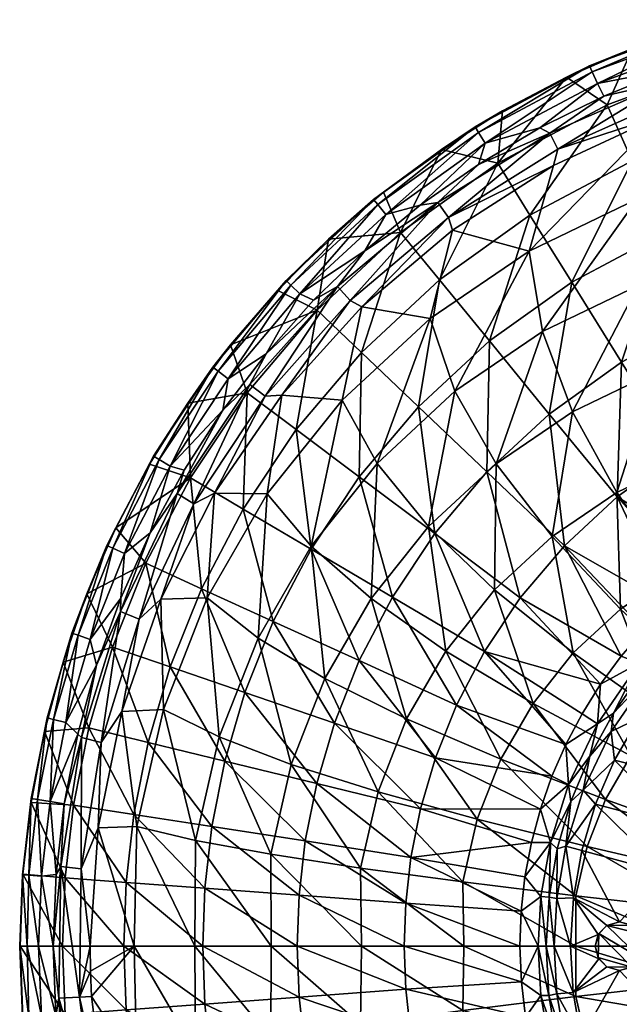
# Model space of a CAD drawing. Header units: inches. Extents: x -198 to 198, y -198 to 198.
# Tile 5 of 9: x -198 to -75, y -12 to 190. Entities that reach past the tile are written whole.
import ezdxf

# ---------------------------------------------------------------- set-up
doc = ezdxf.new("R2010")
doc.units = ezdxf.units.IN
doc.header["$MEASUREMENT"] = 0
doc.layers.add('Layer 1', color=7, linetype='Continuous')

# ---------------------------------------------------------------- blocks, each defined once
blk = doc.blocks.new('Sfera')
at = {"color": 9, "true_color": 0xc0c0c0}
mesh = blk.add_polyface(dxfattribs=at)
corners = [(-72.36, 184.26, -8.73), (-81.17, 180.69, -5.74), (-85.91, 178.35, -8.73), (-104.65, 168.19, -5.74), (-55.46, 190.16, -5.74), (-111.56, 163.55, -8.73), (-99.02, 171.43, -8.73), (-80.61, 179.45, -2.7), (-103.93, 167.03, -2.7), (-55.08, 188.86, -2.7), (-79.54, 177.07, -0.64), (-102.55, 164.82, -0.64), (-54.35, 186.35, -0.64), (-103.96, 160.47), (-115.91, 152.06), (-91.37, 167.95), (-78.25, 174.45), (-64.64, 179.94), (-89.28, 166.87), (-64.7, 177.62), (-87.69, 163.62, -1.01), (-63.62, 174.31, -0.93), (-88.58, 160.21, -3.76), (-110.1, 149.57, -1.09), (-109.26, 146.98, -4.02), (-112.27, 152.63), (-66.46, 170.51, -3.5), (-62.97, 101.2, -122.97), (-57.84, 128.76, -105.08), (-74.57, 119.84, -105.08), (-84.81, 136.31, -84.05), (-93.37, 150.05, -60.47), (-101.7, 124.22, -84.05), (-100, 160.71, -35.08), (-89.42, 109.22, -105.08), (-65.78, 146.44, -84.05), (-77.56, 172.66, -35.08), (-111.96, 136.75, -60.47), (-72.42, 161.21, -60.47), (-53, 181.71, -35.08), (-71.15, 135.62, -50.33), (-84.67, 109.65, -71.85), (-90.77, 126.17, -50.33), (-100.3, 98.99, -71.85), (-67.62, 117.86, -71.85), (-93.53, 142.68, -26.74), (-113.87, 128.81, -26.74), (-71.34, 153.37, -26.74), (-108.76, 113.9, -50.33), (-47.81, 160.62, -26.74), (-50.34, 142.03, -50.33)]
mesh.append_faces([[corners[k] for k in face] for face in [(0, 1, 2), (3, 2, 1), (1, 0, 4), (5, 6, 3), (4, 7, 1), (3, 6, 2), (1, 8, 3), (1, 7, 8), (7, 4, 9), (7, 10, 11), (7, 11, 8), (9, 12, 10), (9, 10, 7), (11, 13, 14), (11, 15, 13), (10, 16, 15), (11, 10, 15), (16, 10, 17), (10, 12, 17), (18, 19, 20), (21, 20, 19), (20, 22, 23), (23, 18, 20), (24, 23, 22), (23, 25, 18), (20, 26, 22), (21, 26, 20), (27, 28, 29), (30, 31, 32), (6, 5, 33), (30, 32, 34), (35, 30, 29), (30, 34, 29), (29, 28, 35), (33, 36, 2), (32, 31, 37), (30, 35, 38), (30, 38, 31), (33, 37, 31), (36, 31, 38), (36, 33, 31), (0, 36, 39), (38, 39, 36), (6, 33, 2), (36, 0, 2), (15, 16, 18), (19, 16, 17), (13, 15, 18), (19, 18, 16), (18, 25, 13), (40, 41, 42), (42, 41, 43), (44, 41, 40), (45, 46, 24), (45, 24, 22), (26, 47, 45), (48, 45, 42), (45, 48, 46), (26, 45, 22), (42, 43, 48), (42, 47, 40), (47, 42, 45), (40, 47, 49), (50, 44, 40)]], dxfattribs={"color": 9})
mesh = blk.add_polyface(dxfattribs=at)
corners = [(-104.65, 168.19, -5.74), (-125.48, 153.27, -5.74), (-111.56, 163.55, -8.73), (-134.69, 145.09, -8.73), (-123.46, 154.77, -8.73), (-143.44, 136.61, -5.74), (-122.97, 150.2, -0.64), (-103.93, 167.03, -2.7), (-102.55, 164.82, -0.64), (-145.15, 134.61, -8.73), (-154.8, 123.4, -8.73), (-158.47, 118.85, -5.74), (-163.59, 111.48, -8.73), (-142.46, 135.67, -2.7), (-157.38, 118.04, -2.7), (-127.24, 142.71), (-115.91, 152.06), (-169.49, 99.88, -2.7), (-124.62, 152.22, -2.7), (-155.3, 116.47, -0.64), (-167.24, 98.55, -0.64), (-140.57, 133.88, -0.64), (-147.54, 121.61), (-156.4, 109.99), (-137.78, 132.56), (-110.1, 149.57, -1.09), (-127.89, 131.23, -4.27), (-130.24, 132.54, -1.17), (-112.27, 152.63), (-132.85, 135.4), (-147.72, 112.87, -1.24), (-150.87, 115.31), (-144.29, 113.09, -4.5), (-109.26, 146.98, -4.02), (-141.38, 106.04, -60.47), (-127.98, 121.88, -60.47), (-137.07, 130.54, -35.08), (-116.25, 110.72, -84.05), (-101.7, 124.22, -84.05), (-111.96, 136.75, -60.47), (-151.43, 113.57, -35.08), (-119.91, 146.46, -35.08), (-100, 160.71, -35.08), (-103.96, 160.47), (-131.92, 112.06, -26.74), (-113.87, 128.81, -26.74), (-124.72, 99.09, -50.33), (-108.76, 113.9, -50.33)]
mesh.append_faces([[corners[k] for k in face] for face in [(0, 1, 2), (1, 3, 4), (2, 1, 4), (3, 1, 5), (6, 7, 8), (9, 5, 10), (9, 3, 5), (11, 12, 10), (5, 1, 13), (10, 5, 11), (5, 14, 11), (15, 6, 16), (11, 14, 17), (0, 18, 1), (5, 13, 14), (1, 18, 13), (0, 7, 18), (14, 19, 20), (13, 21, 19), (13, 19, 14), (18, 6, 21), (21, 13, 18), (16, 6, 8), (7, 6, 18), (19, 22, 23), (21, 24, 22), (19, 21, 22), (24, 21, 15), (21, 6, 15), (25, 26, 27), (25, 27, 28), (29, 27, 30), (27, 29, 28), (31, 29, 30), (27, 26, 32), (30, 27, 32), (25, 33, 26), (34, 35, 36), (37, 38, 39), (37, 39, 35), (10, 40, 36), (36, 40, 34), (41, 35, 39), (35, 41, 36), (39, 42, 41), (40, 10, 12), (9, 10, 36), (36, 3, 9), (41, 4, 3), (36, 41, 3), (4, 41, 2), (41, 42, 2), (29, 24, 15), (28, 29, 15), (22, 29, 31), (43, 28, 16), (23, 22, 31), (16, 28, 15), (24, 29, 22), (44, 32, 26), (45, 44, 26), (45, 26, 33), (46, 45, 47), (45, 46, 44)]], dxfattribs={"color": 9})
mesh = blk.add_polyface(dxfattribs=at)
corners = [(-68.43, 56.02, -148.68), (-57.38, 67.3, -148.68), (-63.67, 63.6, -145.4), (-59.51, 74.64, -137.32), (-53.78, 78.87, -137.32), (-75.51, 92.23, -122.97), (-64.94, 69.96, -137.32), (-62.97, 101.2, -122.97), (-86.31, 82.2, -122.97), (-69.97, 64.93, -137.32), (-95.36, 71.52, -122.97), (-74.64, 59.5, -137.32), (-78.87, 53.77, -137.32), (-101.7, 124.22, -84.05), (-116.25, 110.72, -84.05), (-102.21, 97.34, -105.08), (-102.69, 60.51, -122.97), (-121.61, 71.66, -105.08), (-128.41, 58.6, -105.08), (-108.44, 49.49, -122.97), (-112.92, 84.69, -105.08), (-89.42, 109.22, -105.08), (-74.57, 119.84, -105.08), (-138.31, 81.5, -84.05), (-146.05, 66.65, -84.05), (-128.43, 96.32, -84.05), (-141.38, 106.04, -60.47), (-152.26, 89.72, -60.47), (-127.98, 121.88, -60.47), (-108.76, 113.9, -50.33), (-100.3, 98.99, -71.85), (-114.18, 86.12, -71.85), (-125.98, 71.33, -71.85), (-124.72, 99.09, -50.33), (-100.63, 73.15, -90.83), (-110.65, 60.58, -90.83), (-118.69, 46.66, -90.83), (-88.85, 84.08, -90.83), (-84.67, 109.65, -71.85), (-75.57, 93.14, -90.83), (-67.62, 117.86, -71.85), (-61.08, 100.11, -90.83), (-131.92, 112.06, -26.74), (-147.28, 92.81, -26.74), (-144.29, 113.09, -4.5), (-149.18, 63.21, -50.33), (-138.3, 82.07, -50.33), (-135.44, 54.94, -71.85), (-84.49, 60.18, -106.86), (-92.74, 49.84, -106.86), (-74.8, 69.18, -106.86), (-63.87, 76.63, -106.86), (-58.62, 54.27, -119.58), (-70.94, 58.08, -140.66), (-59.48, 69.77, -140.66), (-70.39, 56.09, -145.4)]
mesh.append_faces([[corners[k] for k in face] for face in [(0, 1, 2), (3, 4, 5), (3, 5, 6), (7, 5, 4), (8, 9, 6), (6, 5, 8), (10, 11, 8), (11, 10, 12), (9, 8, 11), (13, 14, 15), (12, 10, 16), (17, 18, 19), (16, 20, 17), (15, 20, 10), (17, 19, 16), (21, 15, 8), (20, 16, 10), (5, 22, 21), (15, 10, 8), (21, 8, 5), (22, 5, 7), (23, 24, 18), (25, 23, 17), (14, 25, 20), (18, 17, 23), (17, 20, 25), (14, 20, 15), (13, 15, 21), (23, 25, 26), (23, 26, 27), (25, 14, 28), (25, 28, 26), (29, 30, 31), (32, 33, 31), (31, 34, 35), (36, 32, 35), (37, 34, 30), (38, 39, 37), (39, 40, 41), (42, 43, 44), (45, 43, 46), (46, 32, 47), (46, 47, 45), (33, 46, 42), (31, 35, 32), (48, 49, 34), (42, 46, 43), (33, 32, 46), (34, 49, 35), (34, 31, 30), (50, 48, 37), (29, 31, 33), (51, 52, 50), (37, 48, 34), (38, 37, 30), (51, 50, 39), (39, 50, 37), (40, 39, 38), (41, 51, 39), (53, 54, 9), (54, 6, 9), (53, 55, 2), (11, 53, 9), (54, 53, 2)]], dxfattribs={"color": 9})
mesh = blk.add_polyface(dxfattribs=at)
corners = [(-163.59, 111.48, -8.73), (-158.47, 118.85, -5.74), (-170.66, 100.57, -5.74), (-171.47, 98.94, -8.73), (-178.38, 85.87, -8.73), (-180.21, 82.24, -5.74), (-184.31, 72.29, -8.73), (-169.49, 99.88, -2.7), (-187.38, 64.24, -5.74), (-189.19, 58.32, -8.73), (-186.09, 63.8, -2.7), (-178.97, 81.67, -2.7), (-156.4, 109.99), (-167.24, 98.55, -0.64), (-155.3, 116.47, -0.64), (-176.6, 80.59, -0.64), (-183.63, 62.96, -0.64), (-157.38, 118.04, -2.7), (-177.35, 71.43), (-182.3, 57.66), (-171.34, 84.85), (-164.36, 97.68), (-147.72, 112.87, -1.24), (-162.32, 90.81, -1.3), (-150.87, 115.31), (-173.54, 67.09, -1.35), (-165.8, 92.92), (-177.37, 68.66), (-181.35, 41.83, -1.39), (-169.12, 71.22, -4.86), (-177.14, 48.17, -4.98), (-158.12, 92.96, -4.7), (-144.29, 113.09, -4.5), (-151.86, 52.07, -84.05), (-146.05, 66.65, -84.05), (-160.78, 73.37, -60.47), (-152.26, 89.72, -60.47), (-163.07, 96.1, -35.08), (-167.18, 57.32, -60.47), (-138.31, 81.5, -84.05), (-172.2, 78.58, -35.08), (-179.05, 61.39, -35.08), (-151.43, 113.57, -35.08), (-141.38, 106.04, -60.47), (-159.59, 71.48, -26.74), (-168.58, 48.56, -26.74), (-147.28, 92.81, -26.74), (-157.14, 42.94, -50.33), (-149.18, 63.21, -50.33)]
mesh.append_faces([[corners[k] for k in face] for face in [(0, 1, 2), (3, 2, 4), (3, 0, 2), (5, 6, 4), (2, 1, 7), (6, 5, 8), (4, 2, 5), (9, 6, 8), (5, 10, 8), (2, 11, 5), (12, 13, 14), (5, 11, 10), (2, 7, 11), (11, 15, 16), (16, 10, 11), (7, 13, 15), (7, 15, 11), (13, 7, 17), (16, 18, 19), (15, 20, 18), (16, 15, 18), (13, 21, 20), (15, 13, 20), (21, 13, 12), (22, 23, 24), (25, 26, 23), (24, 23, 26), (27, 25, 28), (25, 27, 26), (25, 29, 30), (23, 31, 29), (25, 23, 29), (22, 32, 31), (23, 22, 31), (33, 34, 35), (35, 36, 37), (33, 35, 38), (34, 39, 36), (36, 35, 34), (40, 38, 35), (40, 41, 38), (4, 40, 37), (37, 40, 35), (42, 36, 43), (42, 37, 36), (41, 6, 9), (40, 4, 6), (41, 40, 6), (3, 4, 37), (37, 0, 3), (37, 42, 0), (26, 21, 12), (20, 21, 26), (27, 18, 20), (24, 26, 12), (26, 27, 20), (18, 27, 19), (44, 45, 29), (44, 29, 31), (46, 44, 31), (47, 44, 48), (46, 31, 32), (46, 48, 44)]], dxfattribs={"color": 9})
mesh = blk.add_polyface(dxfattribs=at)
corners = [(-181.35, 41.83, -1.39), (-173.54, 67.09, -1.35), (-177.14, 48.17, -4.98), (-119.2, 0, -122.97), (-140.76, 10.44, -105.08), (-141.15, 0, -105.08), (-88.86, 34.88, -137.32), (-108.44, 49.49, -122.97), (-112.75, 38.66, -122.97), (-115.81, 28.2, -122.97), (-117.79, 18.23, -122.97), (-93.07, 21.26, -137.32), (-91.22, 28.14, -137.32), (-118.87, 8.82, -122.97), (-95.18, 7.16, -137.32), (-95.44, 0, -137.32), (-160.1, 11.88, -84.05), (-176.25, 13.07, -60.47), (-174.65, 27.03, -60.47), (-176.73, 0, -60.47), (-160.54, 0, -84.05), (-133.52, 45.78, -105.08), (-137.14, 33.4, -105.08), (-139.49, 21.59, -105.08), (-128.41, 58.6, -105.08), (-151.86, 52.07, -84.05), (-155.98, 37.98, -84.05), (-158.65, 24.55, -84.05), (-146.05, 66.65, -84.05), (-171.71, 41.81, -60.47), (-167.18, 57.32, -60.47), (-183.91, 44.78, -35.08), (-179.05, 61.39, -35.08), (-135.44, 54.94, -71.85), (-118.69, 46.66, -90.83), (-124.56, 31.7, -90.83), (-162.17, 0, -52.62), (-174.06, 24.56, -26.74), (-161.98, 21.71, -50.33), (-146.51, 0, -73.56), (-146.56, 18.87, -71.85), (-106.97, 0, -107.59), (-128.14, 16.03, -90.83), (-107.12, 13.19, -106.86), (-127.98, 0, -92.01), (-168.58, 48.56, -26.74), (-174.63, 0, -29.63), (-182, 24.27, -5.05), (-142.35, 37.32, -71.85), (-169.12, 71.22, -4.86), (-157.14, 42.94, -50.33), (-104.18, 26.08, -106.86), (-149.18, 63.21, -50.33), (-99.35, 38.39, -106.86), (-159.59, 71.48, -26.74), (-125.98, 71.33, -71.85), (-110.65, 60.58, -90.83)]
mesh.append_faces([[corners[k] for k in face] for face in [(0, 1, 2), (3, 4, 5), (6, 7, 8), (9, 10, 11), (8, 9, 12), (10, 13, 14), (15, 13, 3), (16, 5, 4), (17, 16, 18), (19, 20, 17), (3, 13, 4), (9, 21, 22), (13, 10, 23), (24, 21, 8), (10, 9, 22), (21, 9, 8), (8, 7, 24), (13, 23, 4), (5, 16, 20), (25, 26, 22), (10, 22, 23), (4, 23, 27), (21, 28, 25), (23, 22, 26), (22, 21, 25), (21, 24, 28), (4, 27, 16), (27, 26, 29), (23, 26, 27), (29, 18, 27), (26, 25, 30), (26, 30, 29), (16, 17, 20), (31, 18, 29), (27, 18, 16), (32, 29, 30), (33, 34, 35), (36, 37, 38), (39, 38, 40), (41, 42, 43), (40, 44, 39), (36, 38, 39), (2, 45, 37), (37, 46, 47), (42, 44, 40), (35, 42, 48), (2, 49, 45), (46, 37, 36), (50, 38, 45), (50, 48, 40), (42, 41, 44), (40, 48, 42), (51, 43, 35), (45, 38, 37), (50, 40, 38), (52, 33, 48), (35, 43, 42), (48, 33, 35), (53, 51, 34), (54, 50, 45), (52, 48, 50), (34, 51, 35), (55, 34, 33), (56, 53, 34)]], dxfattribs={"color": 9})
mesh = blk.add_polyface(dxfattribs=at)
corners = [(-68.43, 56.02, -148.68), (-71.01, 46.79, -150), (-65.12, 54.7, -150), (-58.34, 61.89, -150), (-76.24, 47.85, -145.4), (-76.7, 44.04, -148.68), (-82.43, 32.04, -148.68), (-81.11, 39.01, -145.4), (-76, 38.17, -150), (-86.02, 20.53, -148.68), (-79.91, 29.13, -150), (-82.75, 19.63, -150), (-84.96, 29.71, -145.4), (-87.76, 19.99, -145.4), (-70.39, 56.09, -145.4), (-63.67, 63.6, -145.4), (-102.69, 60.51, -122.97), (-82.67, 47.72, -137.32), (-78.87, 53.77, -137.32), (-86, 41.42, -137.32), (-108.44, 49.49, -122.97), (-88.86, 34.88, -137.32), (-112.75, 38.66, -122.97), (-91.22, 28.14, -137.32), (-93.07, 21.26, -137.32), (-115.81, 28.2, -122.97), (-65.49, 14.98, -150), (-62.53, 24.57, -150), (-58.14, 33.66, -150), (-52.45, 41.97, -150), (-104.18, 26.08, -106.86), (-99.35, 38.39, -106.86), (-81.67, 20.46, -119.58), (-77.88, 30.12, -119.58), (-92.74, 49.84, -106.86), (-83.97, 10.35, -119.58), (-57.53, 14.84, -128.72), (-54.78, 21.84, -128.72), (-72.69, 39.1, -119.58), (-51.02, 28.36, -128.72), (-110.65, 60.58, -90.83), (-84.49, 60.18, -106.86), (-66.22, 47.21, -119.58), (-74.8, 69.18, -106.86), (-58.62, 54.27, -119.58), (-79.51, 45.65, -140.66), (-70.94, 58.08, -140.66), (-85.46, 33.21, -140.66), (-89.18, 21.28, -140.66), (-94.4, 14.23, -137.32), (-74.64, 59.5, -137.32), (-63.17, 15.85, -149.64), (-57.64, 30.33, -149.64), (-58.88, 23.23, -148.6)]
mesh.append_faces([[corners[k] for k in face] for face in [(0, 1, 2), (3, 0, 2), (0, 4, 5), (0, 5, 1), (6, 5, 7), (8, 5, 6), (9, 10, 6), (8, 6, 10), (9, 11, 10), (9, 12, 13), (6, 12, 9), (6, 7, 12), (5, 4, 7), (14, 4, 0), (5, 8, 1), (0, 15, 14), (16, 17, 18), (19, 17, 16), (19, 20, 21), (20, 19, 16), (22, 23, 21), (24, 23, 25), (10, 26, 27), (1, 28, 29), (28, 8, 27), (11, 26, 10), (8, 10, 27), (1, 29, 2), (1, 8, 28), (30, 31, 32), (33, 31, 34), (32, 35, 30), (32, 33, 36), (33, 32, 31), (37, 38, 39), (36, 33, 37), (34, 31, 40), (38, 33, 34), (41, 38, 34), (38, 37, 33), (41, 42, 38), (43, 42, 41), (42, 39, 38), (43, 44, 42), (45, 4, 46), (45, 46, 18), (21, 23, 47), (47, 19, 21), (47, 45, 19), (18, 17, 45), (17, 19, 45), (48, 12, 47), (23, 48, 47), (48, 24, 49), (46, 50, 18), (48, 13, 12), (24, 48, 23), (7, 47, 12), (45, 7, 4), (45, 47, 7), (14, 46, 4), (51, 52, 27), (51, 27, 26), (52, 51, 53)]], dxfattribs={"color": 9})
mesh = blk.add_polyface(dxfattribs=at)
corners = [(-197.42, 14.8, -8.73), (-197.54, 14.65, -5.74), (-198.09, 0, -5.64), (-187.38, 64.24, -5.74), (-192.46, 46.87, -5.74), (-189.19, 58.32, -8.73), (-195.76, 30.3, -5.74), (-193.01, 44.04, -8.73), (-195.76, 29.48, -8.73), (-196.58, 0, -2.63), (-193.59, 14.36, -0.64), (-196.19, 14.55, -2.7), (-194.41, 30.09, -2.7), (-197.98, 0, -8.73), (-191.2, 0), (-190.63, 14.69), (-191.84, 29.69, -0.64), (-188.96, 29.2), (-191.14, 46.54, -2.7), (-188.61, 45.93, -0.64), (-186.09, 63.8, -2.7), (-194.21, 0, -0.66), (-186.18, 43.53), (-183.63, 62.96, -0.64), (-182.3, 57.66), (-185.41, 42.86), (-185.46, 15.9, -1.41), (-189.64, 16.38), (-181.35, 41.83, -1.39), (-177.37, 68.66), (-185.85, -10.44, -1.41), (-182, 24.27, -5.05), (-183.63, 0, -5.07), (-177.14, 48.17, -4.98), (-176.25, 13.07, -60.47), (-174.65, 27.03, -60.47), (-187.05, 28.95, -35.08), (-188.76, 14, -35.08), (-189.28, 0, -35.08), (-176.73, 0, -60.47), (-183.91, 44.78, -35.08), (-179.05, 61.39, -35.08), (-171.71, 41.81, -60.47), (-190.05, -10.68), (-174.06, 24.56, -26.74), (-174.63, 0, -29.63)]
mesh.append_faces([[corners[k] for k in face] for face in [(0, 1, 2), (3, 4, 5), (6, 7, 4), (5, 4, 7), (8, 6, 1), (6, 8, 7), (1, 0, 8), (9, 2, 1), (10, 11, 12), (2, 13, 0), (14, 10, 15), (15, 10, 16), (17, 15, 16), (16, 18, 19), (9, 1, 11), (3, 18, 4), (6, 12, 11), (18, 12, 4), (20, 18, 3), (6, 11, 1), (11, 21, 9), (16, 19, 22), (4, 12, 6), (16, 10, 12), (20, 23, 19), (19, 18, 20), (10, 21, 11), (21, 10, 14), (17, 16, 22), (16, 12, 18), (19, 24, 22), (23, 24, 19), (25, 26, 27), (28, 26, 25), (25, 29, 28), (27, 26, 30), (26, 31, 32), (30, 26, 32), (28, 33, 31), (26, 28, 31), (34, 35, 36), (37, 36, 8), (0, 37, 8), (38, 0, 13), (36, 37, 34), (38, 39, 37), (40, 36, 35), (41, 40, 42), (34, 37, 39), (37, 0, 38), (36, 7, 8), (40, 7, 36), (40, 5, 7), (40, 41, 5), (25, 24, 29), (22, 24, 25), (25, 27, 17), (27, 15, 17), (15, 27, 14), (22, 25, 17), (27, 43, 14), (44, 31, 33), (45, 32, 31)]], dxfattribs={"color": 9})
mesh = blk.add_polyface(dxfattribs=at)
corners = [(-84.46, 9.94, -150), (-87.89, 9.8, -148.68), (-85.05, 0, -150), (-82.75, 19.63, -150), (-86.02, 20.53, -148.68), (-87.76, 19.99, -145.4), (-88.44, 0, -148.68), (-89.45, 10.09, -145.4), (-90.03, 0, -145.4), (-70.05, -0.09, -150), (-70.69, 2.45, -150), (-70.78, 2.55, -130), (-72.54, 4.28, -130), (-72.46, 4.32, -150), (-75, 5, -130), (-70.05, 0.09, -130), (-75, 5, -150), (-93.07, 21.26, -137.32), (-117.79, 18.23, -122.97), (-94.4, 14.23, -137.32), (-95.18, 7.16, -137.32), (-118.87, 8.82, -122.97), (-95.44, 0, -137.32), (-80, 0, -150), (-79.35, 2.36, -150), (-67, 4.99, -150), (-65.49, 14.98, -150), (-66.98, -5.09, -150), (-77.59, 4.25, -150), (-107.12, 13.19, -106.86), (-104.18, 26.08, -106.86), (-83.97, 10.35, -119.58), (-83.93, 0, -119.95), (-106.97, 0, -107.59), (-59.33, 0, -128.85), (-81.67, 20.46, -119.58), (-59.21, 7.5, -128.72), (-57.53, 14.84, -128.72), (-91.12, 10.16, -140.66), (-91.68, 0, -140.66), (-89.18, 21.28, -140.66), (-70.69, -2.45, -130), (-79.35, -2.36, -130), (-79.25, 2.59, -130), (-80, 0, -130), (-77.59, 4.25, -130), (-54.35, 8.57, -141.64), (-61.71, 14.17, -148.6), (-63.14, 4.79, -148.6), (-63.15, -4.72, -148.6), (-55.03, -0.04, -141.64), (-63.17, 15.85, -149.64), (-58.88, 23.23, -148.6), (-65.13, 0, -149.64)]
mesh.append_faces([[corners[k] for k in face] for face in [(0, 1, 2), (0, 3, 4), (1, 4, 5), (1, 0, 4), (2, 1, 6), (6, 7, 8), (1, 7, 6), (7, 1, 5), (9, 10, 11), (12, 13, 14), (10, 12, 11), (9, 11, 15), (13, 16, 14), (10, 13, 12), (17, 18, 19), (20, 21, 22), (19, 18, 20), (2, 23, 24), (25, 26, 13), (10, 25, 13), (3, 0, 16), (3, 16, 26), (13, 26, 16), (10, 9, 25), (25, 9, 27), (24, 0, 2), (0, 28, 16), (24, 28, 0), (29, 30, 31), (32, 33, 29), (31, 32, 29), (31, 34, 32), (31, 35, 36), (34, 31, 36), (36, 35, 37), (38, 20, 39), (40, 19, 38), (40, 7, 5), (38, 7, 40), (39, 20, 22), (8, 7, 38), (38, 19, 20), (38, 39, 8), (11, 41, 15), (42, 43, 44), (41, 45, 43), (41, 11, 45), (12, 45, 11), (12, 14, 45), (44, 24, 23), (24, 43, 28), (43, 24, 44), (16, 28, 45), (43, 45, 28), (16, 45, 14), (46, 47, 48), (49, 50, 48), (26, 25, 51), (51, 47, 52), (25, 27, 53), (51, 25, 53), (48, 47, 51), (53, 48, 51), (48, 53, 49)]], dxfattribs={"color": 9})
mesh = blk.add_polyface(dxfattribs=at)
corners = [(-189.64, 16.38), (-185.85, -10.44, -1.41), (-190.05, -10.68), (-183.55, -5.15, -5.07), (-183.63, 0, -5.07), (-183.34, -10.3, -5.07), (-174.63, 0, -29.63), (-174.06, -24.56, -26.74), (-180.11, -35.62, -5.02), (-186.6, -37.41), (-179.39, -63.27), (-182.71, -56.36), (-189.08, -28.51), (-190.68, -14.3), (-191.2, 0), (-186.42, -42.54), (-188.76, -14, -35.08), (-189.28, 0, -35.08), (-197.98, 0, -8.73), (-197.42, -14.8, -8.73), (-171.71, -41.81, -60.47), (-187.05, -28.95, -35.08), (-183.91, -44.78, -35.08), (-174.65, -27.03, -60.47), (-176.25, -13.07, -60.47), (-176.73, 0, -60.47), (-193.01, -44.04, -8.73), (-189.19, -58.32, -8.73), (-179.05, -61.39, -35.08), (-195.76, -29.48, -8.73), (-175.48, -61.88, -1.36), (-182.49, -36.58, -1.39), (-192.46, -46.87, -5.74), (-187.38, -64.24, -5.74), (-194.41, -30.09, -2.7), (-195.76, -30.3, -5.74), (-197.54, -14.65, -5.74), (-196.19, -14.55, -2.7), (-193.59, -14.36, -0.64), (-191.84, -29.69, -0.64), (-196.58, 0, -2.63), (-194.21, 0, -0.66), (-186.09, -63.8, -2.7), (-191.14, -46.54, -2.7), (-198.09, 0, -5.64), (-188.61, -45.93, -0.64), (-183.63, -62.96, -0.64)]
mesh.append_faces([[corners[k] for k in face] for face in [(0, 1, 2), (3, 1, 4), (3, 5, 1), (6, 5, 3), (6, 3, 4), (7, 8, 5), (9, 10, 11), (12, 13, 2), (2, 9, 12), (14, 2, 13), (15, 9, 11), (9, 15, 12), (16, 17, 18), (16, 18, 19), (20, 21, 22), (23, 24, 16), (16, 21, 23), (24, 25, 17), (22, 26, 27), (28, 22, 27), (21, 29, 26), (22, 21, 26), (29, 21, 19), (21, 16, 19), (16, 24, 17), (10, 9, 30), (31, 9, 2), (1, 8, 31), (1, 5, 8), (2, 1, 31), (31, 30, 9), (32, 33, 27), (34, 35, 36), (26, 35, 32), (27, 26, 32), (19, 36, 35), (18, 36, 19), (29, 19, 35), (29, 35, 26), (37, 38, 39), (38, 37, 40), (14, 13, 41), (32, 42, 33), (43, 32, 35), (39, 34, 37), (32, 43, 42), (35, 34, 43), (37, 36, 44), (18, 44, 36), (43, 45, 46), (46, 42, 43), (34, 39, 45), (45, 43, 34), (39, 38, 12), (40, 37, 44), (37, 34, 36), (45, 15, 11), (46, 45, 11), (39, 12, 15), (45, 39, 15), (38, 13, 12), (38, 41, 13), (41, 38, 40)]], dxfattribs={"color": 9})
mesh = blk.add_polyface(dxfattribs=at)
corners = [(-70.69, -2.45, -130), (-72.46, -4.32, -130), (-72.54, -4.28, -150), (-70.78, -2.55, -150), (-70.05, 0.09, -130), (-75, -5, -150), (-75, -5, -130), (-70.05, -0.09, -150), (-91.12, -10.16, -140.66), (-94.3, -14.56, -137.32), (-89.18, -21.28, -140.66), (-95.14, -7.32, -137.32), (-91.68, 0, -140.66), (-95.44, 0, -137.32), (-92.91, -21.7, -137.32), (-89.49, -10.1, -145.4), (-90.03, 0, -145.4), (-87.8, -20.05, -145.4), (-81.67, -20.46, -119.58), (-83.97, -10.35, -119.58), (-57.53, -14.84, -128.72), (-107.12, -13.19, -106.86), (-104.18, -26.08, -106.86), (-59.21, -7.5, -128.72), (-54.78, -21.84, -128.72), (-83.93, 0, -119.95), (-106.97, 0, -107.59), (-59.33, 0, -128.85), (-66.98, -5.09, -150), (-85.05, 0, -150), (-84.49, -9.53, -150), (-79.25, -2.59, -150), (-65.49, -15.01, -150), (-80.25, -28.05, -150), (-82.89, -18.88, -150), (-77.59, -4.25, -150), (-80, 0, -150), (-119.2, 0, -122.97), (-118.87, -8.82, -122.97), (-117.79, -18.23, -122.97), (-79.35, -2.36, -130), (-79.25, 2.59, -130), (-77.59, -4.25, -130), (-80, 0, -130), (-52.33, -16.99, -141.64), (-61.73, -14.13, -148.6), (-58.93, -23.19, -148.6), (-54.34, -8.63, -141.64), (-63.15, -4.72, -148.6), (-63.17, -15.85, -149.64), (-65.13, 0, -149.64), (-62.49, -24.67, -150), (-88.44, 0, -148.68), (-87.89, -9.8, -148.68), (-86.02, -20.53, -148.68)]
mesh.append_faces([[corners[k] for k in face] for face in [(0, 1, 2), (3, 4, 0), (5, 1, 6), (1, 5, 2), (3, 7, 4), (3, 0, 2), (8, 9, 10), (11, 12, 13), (9, 14, 10), (12, 15, 16), (12, 8, 15), (9, 8, 11), (15, 8, 17), (10, 17, 8), (11, 8, 12), (18, 19, 20), (19, 18, 21), (22, 21, 18), (20, 19, 23), (18, 20, 24), (25, 19, 26), (19, 21, 26), (27, 23, 25), (23, 19, 25), (3, 28, 7), (29, 30, 31), (32, 28, 2), (33, 32, 34), (5, 30, 34), (35, 31, 30), (5, 35, 30), (31, 36, 29), (34, 32, 5), (32, 2, 5), (28, 3, 2), (37, 11, 13), (38, 9, 11), (9, 39, 14), (40, 1, 41), (42, 1, 40), (6, 1, 42), (1, 0, 41), (40, 43, 36), (31, 42, 40), (40, 36, 31), (42, 35, 6), (35, 42, 31), (35, 5, 6), (44, 45, 46), (47, 48, 45), (32, 49, 28), (49, 45, 48), (50, 28, 49), (48, 50, 49), (45, 49, 46), (49, 32, 51), (30, 52, 53), (30, 29, 52), (34, 53, 54), (53, 52, 16), (34, 30, 53), (17, 54, 15), (53, 15, 54), (15, 53, 16)]], dxfattribs={"color": 9})
mesh = blk.add_polyface(dxfattribs=at)
corners = [(-168.58, -48.56, -26.74), (-174.06, -24.56, -26.74), (-157.14, -42.94, -50.33), (-183.34, -10.3, -5.07), (-174.63, 0, -29.63), (-161.98, -21.71, -50.33), (-118.69, -46.66, -90.83), (-110.65, -60.58, -90.83), (-135.44, -54.94, -71.85), (-173.4, -60.17, -4.92), (-180.11, -35.62, -5.02), (-142.35, -37.32, -71.85), (-149.18, -63.21, -50.33), (-124.56, -31.7, -90.83), (-99.35, -38.39, -106.86), (-104.18, -26.08, -106.86), (-162.17, 0, -52.62), (-146.56, -18.87, -71.85), (-128.14, -16.03, -90.83), (-107.12, -13.19, -106.86), (-146.51, 0, -73.56), (-127.98, 0, -92.01), (-106.97, 0, -107.59), (-160.1, -11.88, -84.05), (-139.49, -21.59, -105.08), (-140.76, -10.44, -105.08), (-117.79, -18.23, -122.97), (-94.3, -14.56, -137.32), (-118.87, -8.82, -122.97), (-137.14, -33.4, -105.08), (-115.81, -28.2, -122.97), (-92.91, -21.7, -137.32), (-158.65, -24.55, -84.05), (-176.25, -13.07, -60.47), (-171.71, -41.81, -60.47), (-155.98, -37.98, -84.05), (-174.65, -27.03, -60.47), (-176.73, 0, -60.47), (-151.86, -52.07, -84.05), (-133.52, -45.78, -105.08), (-128.41, -58.6, -105.08), (-108.44, -49.49, -122.97), (-112.75, -38.66, -122.97), (-102.69, -60.51, -122.97), (-119.2, 0, -122.97), (-141.15, 0, -105.08), (-95.14, -7.32, -137.32), (-160.54, 0, -84.05), (-146.05, -66.65, -84.05), (-167.18, -57.32, -60.47), (-183.91, -44.78, -35.08), (-179.05, -61.39, -35.08), (-187.05, -28.95, -35.08), (-182.49, -36.58, -1.39), (-175.48, -61.88, -1.36)]
mesh.append_faces([[corners[k] for k in face] for face in [(0, 1, 2), (3, 4, 1), (1, 4, 5), (6, 7, 8), (0, 9, 10), (8, 11, 6), (0, 2, 12), (6, 13, 14), (2, 11, 8), (11, 13, 6), (14, 13, 15), (4, 16, 5), (17, 11, 5), (2, 8, 12), (2, 5, 11), (18, 13, 17), (11, 17, 13), (19, 15, 18), (13, 18, 15), (10, 1, 0), (20, 17, 16), (1, 5, 2), (17, 5, 16), (21, 18, 20), (18, 17, 20), (22, 19, 21), (19, 18, 21), (23, 24, 25), (26, 27, 28), (29, 30, 24), (30, 31, 26), (32, 23, 33), (34, 35, 36), (23, 37, 33), (34, 38, 35), (39, 40, 41), (29, 39, 42), (40, 43, 41), (28, 25, 26), (39, 41, 42), (42, 30, 29), (28, 44, 45), (25, 24, 26), (28, 46, 44), (39, 35, 38), (29, 32, 35), (39, 38, 40), (35, 39, 29), (45, 47, 25), (26, 24, 30), (23, 32, 24), (25, 28, 45), (48, 38, 49), (38, 34, 49), (32, 36, 35), (47, 37, 23), (24, 32, 29), (33, 36, 32), (23, 25, 47), (50, 49, 34), (50, 51, 49), (34, 36, 52), (53, 10, 9), (54, 53, 9)]], dxfattribs={"color": 9})

msp = doc.modelspace()

# ---------------------------------------------------------------- block references
at = {"layer": 'Layer 1'}
msp.add_blockref('Sfera', (0, 0), dxfattribs=at)

doc.saveas('drawing.dxf')
